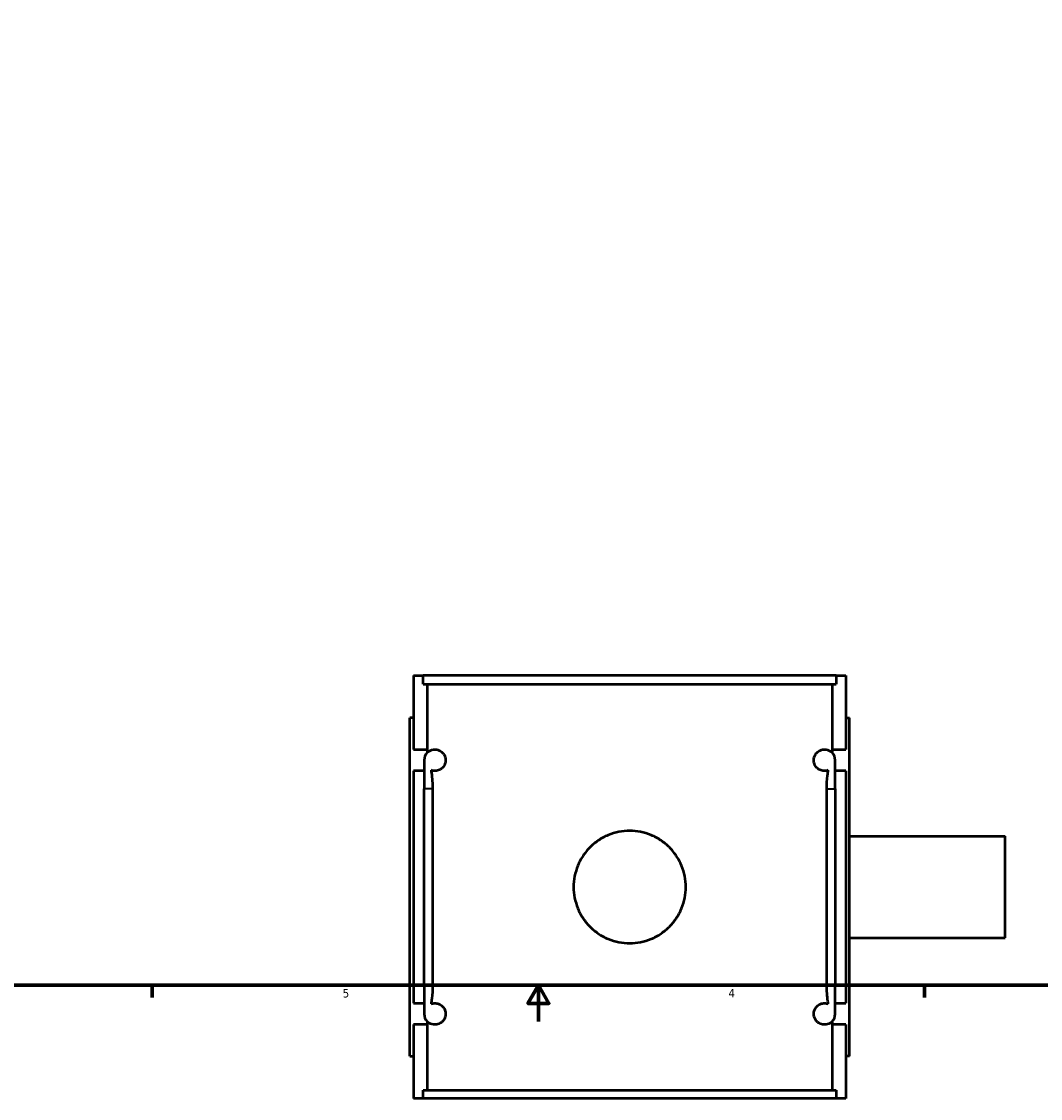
# Model space of a CAD drawing. Header units: inches. Extents: x 0.1 to 45.9, y -0.2 to 46.7.
# Tile 2 of 8: x 11.3 to 22.5, y -0.2 to 11.6. Entities that reach past the tile are written whole.
import ezdxf

# ---------------------------------------------------------------- set-up
doc = ezdxf.new("R2010")
doc.units = ezdxf.units.IN
doc.header["$MEASUREMENT"] = 0
for name, color, linetype, lineweight in [('Border (ANSI)', 7, 'Continuous', 70), ('Visible (ANSI)', 7, 'Continuous', 50), ('Visible Narrow (ANSI)', 7, 'Continuous', 35)]:
    doc.layers.add(name, color=color, linetype=linetype, lineweight=lineweight)
doc.styles.add('Note Text (ANSI)', font='tahoma.ttf')

# ---------------------------------------------------------------- blocks, each defined once
blk = doc.blocks.new('Borders Default Border')
at = {"layer": 'Border (ANSI)'}
for p, q in [((12.75, 1), (12.75, 0.866)), ((21.25, 1), (21.25, 0.866))]:
    blk.add_line(p, q, dxfattribs=at)
at = {"layer": 'Border (ANSI)', "flags": 128}
for points in [[(0.5, 1), (0.5, 21), (33.5, 21), (33.5, 1), (0.5, 1)], [(17, 0.6), (17, 1), (16.885, 0.8), (17.115, 0.8), (17, 1)]]:
    blk.add_lwpolyline(points, dxfattribs=at)
at = {"layer": 'Border (ANSI)', "color": 5, "true_color": 0x0000ff, "char_height": 0.0945, "attachment_point": 7, "style": 'Note Text (ANSI)'}
for s, insert in [('5', (14.847, 0.864)), ('4', (19.092, 0.866))]:
    blk.add_mtext(s, dxfattribs=dict(at, insert=insert))

msp = doc.modelspace()

# ---------------------------------------------------------------- linework, layer by layer
at = {"layer": 'Visible (ANSI)'}
for p, q in [((15.625, 4.405), (15.625, 3.593)), ((15.625, 4.405), (15.731, 4.405)), ((20.278, 4.405), (15.731, 4.405)), ((15.731, 4.312), (15.731, 4.405)), ((20.278, 4.405), (20.385, 4.405)), ((20.278, 4.405), (20.278, 4.312)), ((20.385, 4.405), (20.385, 3.593)), ((15.731, 4.312), (20.278, 4.312)), ((15.777, 4.312), (15.777, 3.593)), ((20.232, 4.312), (20.232, 3.593)), ((15.625, 3.94), (15.585, 3.94)), ((15.585, 0.22), (15.585, 3.94)), ((20.385, 3.94), (20.424, 3.94)), ((20.424, 0.22), (20.424, 3.94)), ((15.625, 3.593), (15.777, 3.593)), ((15.777, 3.593), (15.777, 3.559)), ((20.232, 3.593), (20.385, 3.593)), ((20.232, 3.593), (20.232, 3.559)), ((15.743, 3.475), (15.743, 3.16)), ((20.266, 3.16), (20.266, 3.475)), ((15.625, 3.357), (15.625, 0.803)), ((15.743, 3.357), (15.625, 3.357)), ((20.385, 3.357), (20.266, 3.357)), ((20.385, 3.357), (20.385, 0.803)), ((15.743, 1), (15.743, 3.16)), ((15.836, 3.16), (15.836, 1)), ((20.173, 1), (20.173, 3.16)), ((20.266, 3.16), (20.266, 1)), ((20.424, 2.64), (22.135, 2.64)), ((22.135, 1.52), (22.135, 2.64)), ((20.424, 1.52), (22.135, 1.52)), ((15.743, 1), (15.743, 0.685)), ((20.266, 0.685), (20.266, 1)), ((15.625, 0.803), (15.743, 0.803)), ((20.266, 0.803), (20.385, 0.803)), ((15.777, 0.602), (15.777, 0.567)), ((20.232, 0.602), (20.232, 0.567)), ((15.625, 0.567), (15.625, -0.245)), ((15.777, 0.567), (15.625, 0.567)), ((15.777, 0.567), (15.777, -0.152)), ((20.232, 0.567), (20.232, -0.152)), ((20.385, 0.567), (20.232, 0.567)), ((20.385, 0.567), (20.385, -0.245)), ((15.585, 0.22), (15.625, 0.22)), ((20.424, 0.22), (20.385, 0.22)), ((15.731, -0.152), (20.278, -0.152)), ((15.731, -0.245), (15.731, -0.152)), ((20.278, -0.152), (20.278, -0.245)), ((15.731, -0.245), (15.625, -0.245)), ((20.278, -0.245), (15.731, -0.245)), ((20.385, -0.245), (20.278, -0.245))]:
    msp.add_line(p, q, dxfattribs=at)
for centre, start, end in [((15.861, 3.475), 135.1496, 180), ((20.148, 3.475), 0, 44.8504), ((15.861, 0.685), 180, 224.8504), ((20.148, 0.685), 315.1496, 0)]:
    msp.add_arc(centre, 0.118, start, end, dxfattribs=at)
for points, knots in [([(15.777, 3.559), (15.784, 3.565), (15.791, 3.571), (15.817, 3.587), (15.839, 3.593), (15.874, 3.593), (15.891, 3.591), (15.916, 3.58), (15.924, 3.575), (15.941, 3.562), (15.95, 3.554), (15.963, 3.536), (15.968, 3.526), (15.974, 3.509), (15.976, 3.503), (15.978, 3.489), (15.979, 3.482), (15.979, 3.468), (15.978, 3.461), (15.976, 3.448), (15.974, 3.441), (15.965, 3.416), (15.954, 3.401), (15.93, 3.378), (15.915, 3.369), (15.886, 3.359), (15.873, 3.357), (15.846, 3.357), (15.832, 3.36), (15.819, 3.365)], [0.645958, 0.645958, 0.645958, 0.645958, 0.89701, 0.89701, 1.413207, 1.413207, 1.730061, 1.730061, 1.888488, 1.888488, 2.046915, 2.046915, 2.156349, 2.156349, 2.211065, 2.211065, 2.265782, 2.265782, 2.318017, 2.318017, 2.370251, 2.370251, 2.559775, 2.559775, 2.832356, 2.832356, 3.104938, 3.104938, 3.440782, 3.440782, 3.440782, 3.440782]), ([(20.19, 3.365), (20.177, 3.36), (20.163, 3.357), (20.137, 3.357), (20.123, 3.359), (20.094, 3.369), (20.079, 3.378), (20.055, 3.401), (20.044, 3.416), (20.035, 3.441), (20.033, 3.448), (20.031, 3.461), (20.03, 3.468), (20.03, 3.482), (20.031, 3.489), (20.033, 3.503), (20.035, 3.509), (20.041, 3.526), (20.047, 3.536), (20.059, 3.554), (20.068, 3.562), (20.085, 3.575), (20.093, 3.58), (20.119, 3.591), (20.135, 3.593), (20.171, 3.593), (20.192, 3.587), (20.218, 3.571), (20.225, 3.565), (20.232, 3.559)], [1.075969, 1.075969, 1.075969, 1.075969, 1.411813, 1.411813, 1.684395, 1.684395, 1.956976, 1.956976, 2.1465, 2.1465, 2.198734, 2.198734, 2.250969, 2.250969, 2.305685, 2.305685, 2.360402, 2.360402, 2.469836, 2.469836, 2.628263, 2.628263, 2.78669, 2.78669, 3.103544, 3.103544, 3.619741, 3.619741, 3.870793, 3.870793, 3.870793, 3.870793]), ([(15.819, 3.365), (15.821, 3.355), (15.822, 3.344), (15.828, 3.307), (15.831, 3.279), (15.835, 3.22), (15.836, 3.19), (15.836, 3.16)], [0.5972756, 0.5972756, 0.5972756, 0.5972756, 0.6885375, 0.6885375, 0.9165808, 0.9165808, 1.1453604, 1.1453604, 1.1453604, 1.1453604]), ([(20.173, 3.16), (20.173, 3.21), (20.176, 3.26), (20.184, 3.327), (20.187, 3.346), (20.19, 3.365)], [0, 0, 0, 0, 0.3801964, 0.3801964, 0.5501792, 0.5501792, 0.5501792, 0.5501792]), ([(18.622, 2.08), (18.622, 2.041), (18.618, 2.001), (18.602, 1.921), (18.59, 1.882), (18.559, 1.806), (18.539, 1.769), (18.494, 1.702), (18.468, 1.671), (18.414, 1.617), (18.383, 1.591), (18.316, 1.546), (18.279, 1.526), (18.203, 1.494), (18.164, 1.482), (18.084, 1.467), (18.044, 1.463), (17.966, 1.463), (17.925, 1.467), (17.845, 1.482), (17.806, 1.494), (17.73, 1.526), (17.693, 1.546), (17.626, 1.591), (17.595, 1.617), (17.541, 1.671), (17.515, 1.702), (17.47, 1.769), (17.45, 1.806), (17.419, 1.882), (17.407, 1.921), (17.391, 2.001), (17.387, 2.041), (17.387, 2.119), (17.391, 2.16), (17.407, 2.239), (17.419, 2.279), (17.45, 2.355), (17.47, 2.391), (17.515, 2.459), (17.541, 2.49), (17.595, 2.544), (17.626, 2.57), (17.693, 2.615), (17.73, 2.635), (17.806, 2.666), (17.845, 2.678), (17.925, 2.694), (17.966, 2.698), (18.044, 2.698), (18.084, 2.694), (18.164, 2.678), (18.203, 2.666), (18.279, 2.635), (18.316, 2.615), (18.383, 2.57), (18.414, 2.544), (18.468, 2.49), (18.494, 2.459), (18.539, 2.391), (18.559, 2.355), (18.59, 2.279), (18.602, 2.239), (18.618, 2.16), (18.622, 2.119), (18.622, 2.08)], [0, 0, 0, 0, 0.296971, 0.296971, 0.593942, 0.593942, 0.890913, 0.890913, 1.187884, 1.187884, 1.484796, 1.484796, 1.781708, 1.781708, 2.078621, 2.078621, 2.375533, 2.375533, 2.672445, 2.672445, 2.969357, 2.969357, 3.26627, 3.26627, 3.563182, 3.563182, 3.860153, 3.860153, 4.157124, 4.157124, 4.454095, 4.454095, 4.751066, 4.751066, 5.048037, 5.048037, 5.345008, 5.345008, 5.641979, 5.641979, 5.93895, 5.93895, 6.235862, 6.235862, 6.532774, 6.532774, 6.829687, 6.829687, 7.126599, 7.126599, 7.423511, 7.423511, 7.720423, 7.720423, 8.017335, 8.017335, 8.314248, 8.314248, 8.611219, 8.611219, 8.90819, 8.90819, 9.205161, 9.205161, 9.502132, 9.502132, 9.502132, 9.502132]), ([(15.836, 1), (15.836, 0.95), (15.833, 0.901), (15.825, 0.834), (15.822, 0.814), (15.819, 0.796)], [0, 0, 0, 0, 0.3801964, 0.3801964, 0.5501792, 0.5501792, 0.5501792, 0.5501792]), ([(20.19, 0.796), (20.188, 0.806), (20.187, 0.816), (20.181, 0.853), (20.178, 0.882), (20.174, 0.94), (20.173, 0.97), (20.173, 1)], [0.5972756, 0.5972756, 0.5972756, 0.5972756, 0.6885375, 0.6885375, 0.9165808, 0.9165808, 1.1453604, 1.1453604, 1.1453604, 1.1453604]), ([(15.819, 0.796), (15.832, 0.801), (15.846, 0.803), (15.874, 0.803), (15.891, 0.801), (15.916, 0.79), (15.924, 0.785), (15.941, 0.772), (15.95, 0.764), (15.963, 0.746), (15.968, 0.736), (15.974, 0.719), (15.976, 0.713), (15.978, 0.699), (15.979, 0.692), (15.979, 0.678), (15.978, 0.671), (15.976, 0.658), (15.974, 0.652), (15.968, 0.634), (15.963, 0.625), (15.95, 0.606), (15.941, 0.598), (15.924, 0.585), (15.916, 0.58), (15.891, 0.57), (15.874, 0.567), (15.839, 0.567), (15.817, 0.574), (15.791, 0.589), (15.784, 0.595), (15.777, 0.602)], [1.073578, 1.073578, 1.073578, 1.073578, 1.413207, 1.413207, 1.730061, 1.730061, 1.888488, 1.888488, 2.046915, 2.046915, 2.156349, 2.156349, 2.211065, 2.211065, 2.265782, 2.265782, 2.320499, 2.320499, 2.375216, 2.375216, 2.48465, 2.48465, 2.643077, 2.643077, 2.801504, 2.801504, 3.118358, 3.118358, 3.634555, 3.634555, 3.885607, 3.885607, 3.885607, 3.885607]), ([(20.232, 0.602), (20.225, 0.595), (20.218, 0.589), (20.192, 0.574), (20.171, 0.567), (20.135, 0.567), (20.119, 0.57), (20.093, 0.58), (20.085, 0.585), (20.068, 0.598), (20.059, 0.606), (20.047, 0.625), (20.041, 0.634), (20.035, 0.652), (20.033, 0.658), (20.031, 0.671), (20.03, 0.678), (20.03, 0.692), (20.031, 0.699), (20.033, 0.713), (20.035, 0.719), (20.041, 0.736), (20.047, 0.746), (20.059, 0.764), (20.068, 0.772), (20.085, 0.785), (20.093, 0.79), (20.119, 0.801), (20.135, 0.803), (20.163, 0.803), (20.177, 0.801), (20.19, 0.796)], [0.645958, 0.645958, 0.645958, 0.645958, 0.89701, 0.89701, 1.413207, 1.413207, 1.730061, 1.730061, 1.888488, 1.888488, 2.046915, 2.046915, 2.156349, 2.156349, 2.211065, 2.211065, 2.265782, 2.265782, 2.320499, 2.320499, 2.375216, 2.375216, 2.48465, 2.48465, 2.643077, 2.643077, 2.801504, 2.801504, 3.118358, 3.118358, 3.457987, 3.457987, 3.457987, 3.457987])]:
    msp.add_open_spline(points, degree=3, knots=knots, dxfattribs=at)
at = {"layer": 'Visible Narrow (ANSI)'}
for p, q in [((15.828, 3.16), (15.743, 3.16)), ((20.181, 3.16), (20.266, 3.16)), ((15.828, 1), (15.743, 1)), ((20.181, 1), (20.266, 1))]:
    msp.add_line(p, q, dxfattribs=at)

# ---------------------------------------------------------------- block references
msp.add_blockref('Borders Default Border', (0, 0))

doc.saveas('drawing.dxf')
